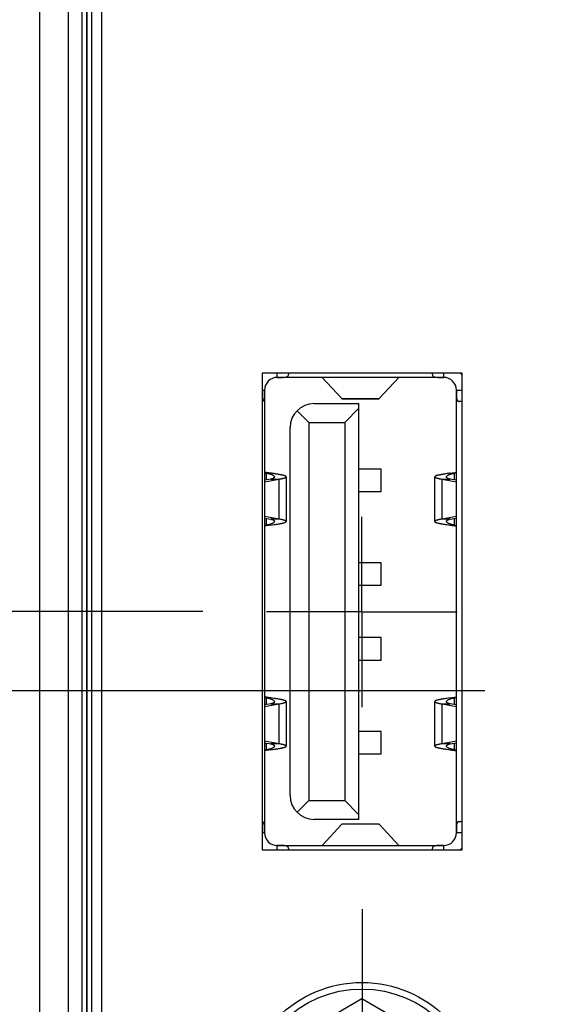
# Model space of a CAD drawing. Header units: inches. Extents: x 0 to 34, y 0 to 22.
# Tile 16 of 78: x 8.144 to 8.695, y 13.577 to 14.612. Entities that reach past the tile are written whole.
import ezdxf

# ---------------------------------------------------------------- set-up
doc = ezdxf.new("R2010")
doc.units = ezdxf.units.IN
doc.header["$LTSCALE"] = 1.87
doc.header["$MEASUREMENT"] = 0
doc.linetypes.add('CENTER', pattern=[0.6, 0.375, -0.075, 0.075, -0.075])
doc.layers.get('0').update_dxf_attribs({"linetype": 'CONTINUOUS'})
doc.layers.add('02___PRT_ALL_AXES', color=7, linetype='CONTINUOUS')
doc.layers.add('DIMENSIONS', color=7, linetype='CONTINUOUS')
doc.styles.get("Standard").update_dxf_attribs({"font": 'txt', "width": 0.8})
doc.dimstyles.new('DIMSTYLE_1', dxfattribs={"dimtxt": 0.15625, "dimasz": 0.1875, "dimexe": 0.125, "dimexo": 0.0625, "dimgap": 0.09, "dimtad": 0, "dimtih": 1, "dimtoh": 1, "dimzin": 4, "dimdsep": 46, "dimtxsty": 'STANDARD', "dimblk": 'CLOSED', "dimblk1": 'CLOSED', "dimblk2": 'CLOSED', "dimcen": 0.09, "dimadec": 0, "dimazin": 0, "dimtfac": 1, "dimtofl": 0, "dimtmove": 0, "dimatfit": 3, "dimldrblk": 'CLOSED', "dimfxl": 1, "dimtolj": 1, "dimtzin": 4, "dimarcsym": 0})

# ---------------------------------------------------------------- blocks, each defined once
blk = doc.blocks.new('*D7')
at = {"layer": 'DIMENSIONS', "color": 2, "linetype": 'CONTINUOUS'}
blk.add_line((8.5039, 13.6767), (8.5039, 12.546), dxfattribs=at)
at = {"layer": 'DIMENSIONS', "color": 2, "linetype": 'CONTINUOUS', "insert": (8.4258, 12.4679), "char_height": 0.15625, "width": 1.40625, "attachment_point": 3, "rotation": 90, "line_spacing_factor": 0.9}
blk.add_mtext('1.48{\\Ftxt.shx;\\W1.000000;\\H0.156250; }[37,5]', dxfattribs=at)
blk = doc.blocks.new('_CLOSED')
at = {"color": 0, "linetype": 'BYBLOCK'}
for p, q in [((0, 0), (-1, 0.1667)), ((-1, 0.1667), (-1, -0.1667)), ((-1, -0.1667), (0, 0)), ((-1, 0), (0, 0))]:
    blk.add_line(p, q, dxfattribs=at)
blk = doc.blocks.new('*D11')
at = {"layer": 'DIMENSIONS', "color": 2, "linetype": 'CONTINUOUS'}
for p, q in [((6.733, 13.9063), (6.6979, 13.7947)), ((8.6329, 13.9063), (6.733, 13.9063)), ((6.6979, 13.7947), (6.355, 13.7947))]:
    blk.add_line(p, q, dxfattribs=at)
at = {"layer": 'DIMENSIONS', "color": 2, "linetype": 'CONTINUOUS', "insert": (6.2769, 13.8728), "char_height": 0.15625, "width": 1.40625, "attachment_point": 3, "rotation": 0, "line_spacing_factor": 0.9}
blk.add_mtext('2.77{\\Ftxt.shx;\\W1.000000;\\H0.156250; }[70,2]', dxfattribs=at)
blk = doc.blocks.new('*D12')
at = {"layer": 'DIMENSIONS', "color": 2, "linetype": 'CONTINUOUS'}
blk.add_line((8.3363, 13.9896), (6.355, 13.9896), dxfattribs=at)
at = {"layer": 'DIMENSIONS', "color": 2, "linetype": 'CONTINUOUS', "insert": (6.2769, 14.0677), "char_height": 0.15625, "width": 1.40625, "attachment_point": 3, "rotation": 0, "line_spacing_factor": 0.9}
blk.add_mtext('2.68{\\Ftxt.shx;\\W1.000000;\\H0.156250; }[68,1]', dxfattribs=at)

msp = doc.modelspace()

# ---------------------------------------------------------------- linework, layer by layer
at = {"color": 7, "linetype": 'CONTINUOUS'}
for p, q in [((8.1648, 16.5742), (8.1648, 13.33)), ((8.1948, 16.5742), (8.1948, 13.33)), ((8.2096, 13.3309), (8.2096, 16.5733)), ((8.2145, 13.3309), (8.2145, 16.5733)), ((8.2149, 13.3309), (8.2149, 16.5733)), ((8.2198, 13.3309), (8.2198, 16.5733)), ((8.2299, 16.5699), (8.2299, 13.3343)), ((8.3988, 14.24), (8.3988, 13.7392)), ((8.6091, 14.24), (8.3988, 14.24)), ((8.5896, 14.2357), (8.4146, 14.2357)), ((8.4147, 14.2357), (8.4147, 14.24)), ((8.4265, 14.24), (8.4265, 14.2387)), ((8.4619, 14.2356), (8.4618, 14.2357)), ((8.4824, 14.2134), (8.4619, 14.2356)), ((8.5423, 14.2356), (8.4619, 14.2356)), ((8.5218, 14.2134), (8.5423, 14.2356)), ((8.5424, 14.2357), (8.5423, 14.2356)), ((8.5777, 14.2387), (8.5777, 14.24)), ((8.5895, 14.24), (8.5895, 14.2357)), ((8.6091, 13.7392), (8.6091, 14.24)), ((8.4013, 14.2224), (8.4013, 13.7569)), ((8.6029, 13.7569), (8.6029, 14.2224)), ((8.3988, 14.2223), (8.4013, 14.2223)), ((8.4824, 14.2134), (8.5218, 14.2134)), ((8.4826, 14.2132), (8.4824, 14.2134)), ((8.4826, 14.2132), (8.5216, 14.2132)), ((8.5216, 14.2132), (8.5218, 14.2134)), ((8.6029, 14.2223), (8.6091, 14.2223)), ((8.4533, 14.2081), (8.5005, 14.2081)), ((8.5005, 14.2034), (8.4856, 14.1884)), ((8.5005, 13.7711), (8.5005, 14.2081)), ((8.6091, 14.2105), (8.6059, 14.2105)), ((8.4355, 14.2007), (8.4478, 14.1884)), ((8.4281, 13.7963), (8.4281, 14.1829)), ((8.4478, 14.1884), (8.4478, 13.7908)), ((8.4478, 14.1884), (8.4856, 14.1884)), ((8.4856, 14.1884), (8.4856, 13.7908)), ((8.4078, 14.135), (8.4013, 14.136)), ((8.4035, 14.128), (8.4035, 14.135)), ((8.4035, 14.135), (8.4078, 14.135)), ((8.4239, 14.1312), (8.4239, 14.0842)), ((8.5238, 14.1392), (8.5005, 14.1392)), ((8.5238, 14.1156), (8.5238, 14.1392)), ((8.5802, 14.0842), (8.5802, 14.1312)), ((8.5964, 14.135), (8.6029, 14.136)), ((8.5964, 14.135), (8.6007, 14.135)), ((8.6007, 14.135), (8.6007, 14.128)), ((8.4013, 14.126), (8.4167, 14.1288)), ((8.4079, 14.1288), (8.4013, 14.1276)), ((8.4079, 14.1288), (8.4167, 14.1288)), ((8.4167, 14.0867), (8.4167, 14.1288)), ((8.5875, 14.1288), (8.5875, 14.0867)), ((8.5875, 14.1288), (8.6029, 14.126)), ((8.5875, 14.1288), (8.5963, 14.1288)), ((8.6029, 14.1276), (8.5963, 14.1288)), ((8.5005, 14.1156), (8.5238, 14.1156)), ((8.4167, 14.0867), (8.4013, 14.0894)), ((8.4013, 14.0878), (8.4079, 14.0867)), ((8.6029, 14.0894), (8.5875, 14.0867)), ((8.5963, 14.0867), (8.6029, 14.0878)), ((8.4078, 14.0805), (8.4013, 14.0794)), ((8.4035, 14.0805), (8.4035, 14.0875)), ((8.4078, 14.0805), (8.4035, 14.0805)), ((8.4167, 14.0867), (8.4079, 14.0867)), ((8.5963, 14.0867), (8.5875, 14.0867)), ((8.6007, 14.0805), (8.5964, 14.0805)), ((8.5964, 14.0805), (8.6029, 14.0794)), ((8.6007, 14.0875), (8.6007, 14.0805)), ((8.5238, 14.0408), (8.5005, 14.0408)), ((8.5238, 14.0172), (8.5238, 14.0408)), ((8.5005, 14.0172), (8.5238, 14.0172)), ((8.5238, 13.9621), (8.5005, 13.9621)), ((8.5238, 13.9384), (8.5238, 13.9621)), ((8.5005, 13.9384), (8.5238, 13.9384)), ((8.4078, 13.8987), (8.4013, 13.8998)), ((8.4013, 13.8898), (8.4167, 13.8925)), ((8.4079, 13.8925), (8.4013, 13.8914)), ((8.4035, 13.8918), (8.4035, 13.8987)), ((8.4035, 13.8987), (8.4078, 13.8987)), ((8.4079, 13.8925), (8.4167, 13.8925)), ((8.4167, 13.8505), (8.4167, 13.8925)), ((8.4239, 13.895), (8.4239, 13.848)), ((8.5802, 13.848), (8.5802, 13.895)), ((8.5875, 13.8925), (8.5875, 13.8505)), ((8.5875, 13.8925), (8.6029, 13.8898)), ((8.5875, 13.8925), (8.5963, 13.8925)), ((8.6029, 13.8914), (8.5963, 13.8925)), ((8.5964, 13.8987), (8.6029, 13.8998)), ((8.5964, 13.8987), (8.6007, 13.8987)), ((8.6007, 13.8987), (8.6007, 13.8918)), ((8.5238, 13.8636), (8.5005, 13.8636)), ((8.5238, 13.84), (8.5238, 13.8636)), ((8.4167, 13.8505), (8.4013, 13.8532)), ((8.4013, 13.8516), (8.4079, 13.8505)), ((8.4035, 13.8443), (8.4035, 13.8512)), ((8.4167, 13.8505), (8.4079, 13.8505)), ((8.6029, 13.8532), (8.5875, 13.8505)), ((8.5963, 13.8505), (8.5875, 13.8505)), ((8.5963, 13.8505), (8.6029, 13.8516)), ((8.6007, 13.8512), (8.6007, 13.8443)), ((8.4078, 13.8443), (8.4013, 13.8432)), ((8.4078, 13.8443), (8.4035, 13.8443)), ((8.5005, 13.84), (8.5238, 13.84)), ((8.6007, 13.8443), (8.5964, 13.8443)), ((8.5964, 13.8443), (8.6029, 13.8432)), ((8.4478, 13.7908), (8.4355, 13.7785)), ((8.4478, 13.7908), (8.4856, 13.7908)), ((8.5005, 13.7758), (8.4856, 13.7908)), ((8.5005, 13.7711), (8.4533, 13.7711)), ((8.6059, 13.7687), (8.6091, 13.7687)), ((8.4013, 13.7569), (8.3988, 13.7569)), ((8.4826, 13.7659), (8.4619, 13.7436)), ((8.4828, 13.766), (8.4826, 13.7659)), ((8.5216, 13.7659), (8.4826, 13.7659)), ((8.5214, 13.766), (8.4828, 13.766)), ((8.5214, 13.766), (8.5216, 13.7659)), ((8.5216, 13.7659), (8.5423, 13.7436)), ((8.6091, 13.7569), (8.6029, 13.7569)), ((8.3988, 13.7392), (8.6091, 13.7392)), ((8.4146, 13.7435), (8.5896, 13.7435)), ((8.4147, 13.7392), (8.4147, 13.7435)), ((8.4265, 13.7405), (8.4265, 13.7392)), ((8.4618, 13.7435), (8.4619, 13.7436)), ((8.4619, 13.7436), (8.5423, 13.7436)), ((8.5423, 13.7436), (8.5424, 13.7435)), ((8.5777, 13.7392), (8.5777, 13.7405)), ((8.5895, 13.7435), (8.5895, 13.7392)), ((8.4101, 13.5286), (8.5036, 13.5826)), ((8.5036, 13.5826), (8.5971, 13.5286))]:
    msp.add_line(p, q, dxfattribs=at)
for radius in [0.125, 0.1181]:
    msp.add_circle((8.5036, 13.4746), radius, dxfattribs=at)
for centre, radius, start, end in [((8.4146, 14.2224), 0.0133, 89.6578, 180.3422), ((8.5896, 14.2224), 0.0133, 359.6578, 90.3422), ((8.5896, 14.2224), 0.0251, 39.0555, 44.7538), ((8.4533, 14.1829), 0.0252, 90, 180), ((8.3918, 14.0471), 0.0886, 82.388, 83.8309), ((8.6127, 14.0449), 0.0908, 96.1867, 97.5944), ((8.3915, 14.1705), 0.0908, 276.1867, 277.5944), ((8.6124, 14.1683), 0.0886, 262.388, 263.8309), ((8.3918, 13.8109), 0.0886, 82.388, 83.8309), ((8.6127, 13.8087), 0.0908, 96.1867, 97.5944), ((8.3915, 13.9343), 0.0908, 276.1867, 277.5944), ((8.6124, 13.9321), 0.0886, 262.388, 263.8309), ((8.4533, 13.7963), 0.0252, 180, 270), ((8.4146, 13.7569), 0.0133, 179.6558, 270.3422), ((8.5896, 13.7569), 0.0133, 269.6578, 0.3422), ((8.5896, 13.7569), 0.0251, 315.2476, 320.9445)]:
    msp.add_arc(centre, radius, start, end, dxfattribs=at)
for points, knots in [([(8.4147, 14.2357), (8.4151, 14.2357), (8.4159, 14.2357), (8.417, 14.2357), (8.4182, 14.2357), (8.4193, 14.2357), (8.4204, 14.2357), (8.4214, 14.2358), (8.4223, 14.2358), (8.4231, 14.2359), (8.4236, 14.236), (8.424, 14.2361), (8.4243, 14.2362), (8.4247, 14.2363), (8.425, 14.2364), (8.4253, 14.2366), (8.4256, 14.2368), (8.4259, 14.237), (8.4261, 14.2372), (8.4262, 14.2374), (8.4263, 14.2377), (8.4264, 14.2379), (8.4265, 14.2383), (8.4265, 14.2385), (8.4265, 14.2387)], [0, 0, 0, 0, 0.089299, 0.177689, 0.264277, 0.348183, 0.42856, 0.504608, 0.575599, 0.64093, 0.671338, 0.7002, 0.727511, 0.753295, 0.777611, 0.800552, 0.842848, 0.862656, 0.881885, 0.900814, 0.919724, 0.938885, 0.958533, 1, 1, 1, 1]), ([(8.5777, 14.2387), (8.5777, 14.2385), (8.5777, 14.2383), (8.5778, 14.2379), (8.5779, 14.2377), (8.578, 14.2374), (8.5781, 14.2372), (8.5783, 14.237), (8.5786, 14.2368), (8.5789, 14.2366), (8.5792, 14.2364), (8.5795, 14.2363), (8.5799, 14.2362), (8.5802, 14.2361), (8.5806, 14.236), (8.5811, 14.2359), (8.5819, 14.2358), (8.5828, 14.2358), (8.5838, 14.2357), (8.5849, 14.2357), (8.586, 14.2357), (8.5871, 14.2357), (8.5883, 14.2357), (8.5891, 14.2357), (8.5895, 14.2357)], [0, 0, 0, 0, 0.041467, 0.061115, 0.080276, 0.099186, 0.118115, 0.137344, 0.157152, 0.199448, 0.222389, 0.246705, 0.272489, 0.2998, 0.328662, 0.35907, 0.424401, 0.495392, 0.57144, 0.651817, 0.735723, 0.822311, 0.910701, 1, 1, 1, 1]), ([(8.3988, 14.2105), (8.3988, 14.2105), (8.399, 14.2106), (8.3992, 14.2106), (8.3995, 14.2107), (8.3997, 14.2109), (8.3998, 14.211), (8.4, 14.2112), (8.4002, 14.2114), (8.4003, 14.2116), (8.4005, 14.2118), (8.4006, 14.2122), (8.4008, 14.2127), (8.401, 14.2134), (8.4011, 14.2142), (8.4012, 14.215), (8.4012, 14.2159), (8.4013, 14.2169), (8.4013, 14.2179), (8.4013, 14.219), (8.4013, 14.2201), (8.4013, 14.2212), (8.4013, 14.2219), (8.4013, 14.2223)], [0, 0, 0, 0, 0.019389, 0.038278, 0.056868, 0.075383, 0.094069, 0.113172, 0.132926, 0.153544, 0.175206, 0.198056, 0.247697, 0.302985, 0.363982, 0.430451, 0.501949, 0.577904, 0.657658, 0.740501, 0.825688, 0.912448, 1, 1, 1, 1]), ([(8.6029, 14.2223), (8.6029, 14.2219), (8.6029, 14.2211), (8.6029, 14.2199), (8.6029, 14.2188), (8.6029, 14.2177), (8.6029, 14.2166), (8.603, 14.2156), (8.603, 14.2147), (8.6031, 14.2139), (8.6032, 14.2134), (8.6033, 14.213), (8.6034, 14.2126), (8.6035, 14.2123), (8.6036, 14.212), (8.6038, 14.2117), (8.604, 14.2113), (8.6042, 14.2111), (8.6044, 14.2109), (8.6047, 14.2108), (8.6049, 14.2107), (8.6051, 14.2106), (8.6055, 14.2105), (8.6057, 14.2105), (8.6059, 14.2105)], [0, 0, 0, 0, 0.089299, 0.177689, 0.264277, 0.348183, 0.42856, 0.504608, 0.575599, 0.64093, 0.671338, 0.7002, 0.727511, 0.753295, 0.777611, 0.800552, 0.842848, 0.862656, 0.881885, 0.900814, 0.919724, 0.938885, 0.958533, 1, 1, 1, 1]), ([(8.4035, 14.135), (8.4041, 14.1349), (8.405, 14.1347), (8.4061, 14.1345), (8.4068, 14.1343), (8.4076, 14.1341), (8.4082, 14.1338), (8.4088, 14.1336), (8.4094, 14.1333), (8.4099, 14.1331), (8.4103, 14.1328), (8.4107, 14.1325), (8.411, 14.1322), (8.4113, 14.1319), (8.4114, 14.1316), (8.4115, 14.1314), (8.4116, 14.1312), (8.4116, 14.1311), (8.4116, 14.1311)], [0, 0, 0, 0, 0.187587, 0.276112, 0.360575, 0.440635, 0.516005, 0.58645, 0.651794, 0.711918, 0.766784, 0.816446, 0.861082, 0.901033, 0.936864, 0.96943, 0.984881, 1, 1, 1, 1]), ([(8.4239, 14.1312), (8.4239, 14.1312), (8.4239, 14.1313), (8.4239, 14.1313), (8.4239, 14.1314), (8.4238, 14.1316), (8.4237, 14.1317), (8.4235, 14.1318), (8.4233, 14.1319), (8.4231, 14.132), (8.4228, 14.1321), (8.4225, 14.1323), (8.4222, 14.1324), (8.4218, 14.1325), (8.4213, 14.1327), (8.4205, 14.1329), (8.4195, 14.1331), (8.4184, 14.1333), (8.4171, 14.1336), (8.4158, 14.1338), (8.4143, 14.134), (8.4128, 14.1343), (8.4106, 14.1346), (8.409, 14.1348), (8.4078, 14.135)], [0, 0, 0, 0, 0.003506, 0.007092, 0.014774, 0.023545, 0.033727, 0.04552, 0.059046, 0.074376, 0.091551, 0.11059, 0.1315, 0.154274, 0.1789, 0.233618, 0.295431, 0.364044, 0.439108, 0.520225, 0.606954, 0.69882, 0.795313, 1, 1, 1, 1]), ([(8.4116, 14.1311), (8.4116, 14.131), (8.4116, 14.1309), (8.4115, 14.1307), (8.4114, 14.1305), (8.4113, 14.1303), (8.4112, 14.1302), (8.411, 14.13), (8.4109, 14.1298), (8.4106, 14.1297), (8.4104, 14.1295), (8.4101, 14.1294), (8.4098, 14.1293), (8.4095, 14.1291), (8.4091, 14.129), (8.4086, 14.1289), (8.4082, 14.1288), (8.4079, 14.1288)], [0, 0, 0, 0, 0.039477, 0.079414, 0.120699, 0.164136, 0.210412, 0.260087, 0.313597, 0.37128, 0.433384, 0.500086, 0.571503, 0.647697, 0.728688, 0.814449, 1, 1, 1, 1]), ([(8.4167, 14.1288), (8.4172, 14.1289), (8.418, 14.129), (8.419, 14.1292), (8.4197, 14.1294), (8.4204, 14.1295), (8.421, 14.1297), (8.4215, 14.1298), (8.422, 14.13), (8.4225, 14.1301), (8.4229, 14.1303), (8.4232, 14.1304), (8.4234, 14.1305), (8.4236, 14.1307), (8.4237, 14.1307), (8.4238, 14.1308), (8.4238, 14.1309), (8.4239, 14.131), (8.4239, 14.131), (8.4239, 14.1311), (8.4239, 14.1312), (8.4239, 14.1312)], [0, 0, 0, 0, 0.211485, 0.308696, 0.399935, 0.485008, 0.563749, 0.636011, 0.701682, 0.760682, 0.812978, 0.8586, 0.897674, 0.914843, 0.930501, 0.94473, 0.95764, 0.969386, 0.980173, 0.990268, 1, 1, 1, 1]), ([(8.5964, 14.135), (8.5952, 14.1348), (8.5936, 14.1346), (8.5914, 14.1343), (8.5899, 14.134), (8.5884, 14.1338), (8.5871, 14.1336), (8.5858, 14.1333), (8.5847, 14.1331), (8.5837, 14.1329), (8.5829, 14.1327), (8.5824, 14.1325), (8.582, 14.1324), (8.5817, 14.1323), (8.5814, 14.1321), (8.5811, 14.132), (8.5809, 14.1319), (8.5807, 14.1318), (8.5805, 14.1317), (8.5804, 14.1316), (8.5803, 14.1314), (8.5803, 14.1313), (8.5802, 14.1313), (8.5802, 14.1312), (8.5802, 14.1312)], [0, 0, 0, 0, 0.204687, 0.30118, 0.393046, 0.479775, 0.560892, 0.635956, 0.704569, 0.766382, 0.8211, 0.845726, 0.8685, 0.88941, 0.908449, 0.925624, 0.940954, 0.95448, 0.966273, 0.976455, 0.985226, 0.992908, 0.996494, 1, 1, 1, 1]), ([(8.5802, 14.1312), (8.5802, 14.1312), (8.5802, 14.1311), (8.5803, 14.131), (8.5803, 14.131), (8.5804, 14.1309), (8.5804, 14.1308), (8.5805, 14.1307), (8.5806, 14.1307), (8.5808, 14.1305), (8.581, 14.1304), (8.5813, 14.1303), (8.5817, 14.1301), (8.5821, 14.13), (8.5826, 14.1298), (8.5832, 14.1297), (8.5838, 14.1295), (8.5844, 14.1294), (8.5851, 14.1292), (8.5862, 14.129), (8.587, 14.1289), (8.5875, 14.1288)], [0, 0, 0, 0, 0.009732, 0.019827, 0.030614, 0.04236, 0.05527, 0.069499, 0.085157, 0.102326, 0.1414, 0.187022, 0.239318, 0.298318, 0.363989, 0.436251, 0.514992, 0.600065, 0.691304, 0.788515, 1, 1, 1, 1]), ([(8.5926, 14.1311), (8.5926, 14.1311), (8.5926, 14.1312), (8.5926, 14.1314), (8.5927, 14.1316), (8.5929, 14.1319), (8.5932, 14.1322), (8.5935, 14.1325), (8.5938, 14.1328), (8.5943, 14.1331), (8.5948, 14.1333), (8.5953, 14.1336), (8.596, 14.1338), (8.5966, 14.1341), (8.5974, 14.1343), (8.5981, 14.1345), (8.5992, 14.1347), (8.6001, 14.1349), (8.6007, 14.135)], [0, 0, 0, 0, 0.015119, 0.03057, 0.063136, 0.098967, 0.138918, 0.183554, 0.233216, 0.288082, 0.348206, 0.41355, 0.483995, 0.559365, 0.639425, 0.723888, 0.812413, 1, 1, 1, 1]), ([(8.5963, 14.1288), (8.596, 14.1288), (8.5956, 14.1289), (8.5951, 14.129), (8.5947, 14.1291), (8.5944, 14.1293), (8.5941, 14.1294), (8.5938, 14.1295), (8.5935, 14.1297), (8.5933, 14.1298), (8.5931, 14.13), (8.593, 14.1302), (8.5928, 14.1303), (8.5927, 14.1305), (8.5927, 14.1307), (8.5926, 14.1309), (8.5926, 14.131), (8.5926, 14.1311)], [0, 0, 0, 0, 0.185551, 0.271312, 0.352303, 0.428497, 0.499914, 0.566616, 0.62872, 0.686403, 0.739913, 0.789588, 0.835864, 0.879301, 0.920586, 0.960523, 1, 1, 1, 1]), ([(8.4116, 14.0844), (8.4116, 14.0843), (8.4116, 14.0842), (8.4115, 14.084), (8.4114, 14.0838), (8.4113, 14.0835), (8.411, 14.0832), (8.4107, 14.0829), (8.4103, 14.0826), (8.4099, 14.0824), (8.4094, 14.0821), (8.4088, 14.0818), (8.4082, 14.0816), (8.4076, 14.0814), (8.4068, 14.0811), (8.4061, 14.0809), (8.405, 14.0807), (8.4041, 14.0806), (8.4035, 14.0805)], [0, 0, 0, 0, 0.015119, 0.03057, 0.063136, 0.098967, 0.138918, 0.183554, 0.233216, 0.288082, 0.348206, 0.41355, 0.483995, 0.559365, 0.639425, 0.723888, 0.812413, 1, 1, 1, 1]), ([(8.4078, 14.0805), (8.409, 14.0806), (8.4106, 14.0809), (8.4128, 14.0812), (8.4143, 14.0814), (8.4158, 14.0816), (8.4171, 14.0819), (8.4184, 14.0821), (8.4195, 14.0824), (8.4205, 14.0826), (8.4213, 14.0828), (8.4218, 14.0829), (8.4222, 14.0831), (8.4225, 14.0832), (8.4228, 14.0833), (8.4231, 14.0834), (8.4233, 14.0835), (8.4235, 14.0837), (8.4237, 14.0838), (8.4238, 14.0839), (8.4239, 14.084), (8.4239, 14.0841), (8.4239, 14.0842), (8.4239, 14.0842), (8.4239, 14.0842)], [0, 0, 0, 0, 0.204687, 0.30118, 0.393046, 0.479775, 0.560892, 0.635956, 0.704569, 0.766382, 0.8211, 0.845726, 0.8685, 0.88941, 0.908449, 0.925624, 0.940954, 0.95448, 0.966273, 0.976455, 0.985226, 0.992908, 0.996494, 1, 1, 1, 1]), ([(8.4079, 14.0867), (8.4082, 14.0866), (8.4086, 14.0865), (8.4091, 14.0864), (8.4095, 14.0863), (8.4098, 14.0862), (8.4101, 14.086), (8.4104, 14.0859), (8.4106, 14.0858), (8.4109, 14.0856), (8.411, 14.0854), (8.4112, 14.0853), (8.4113, 14.0851), (8.4114, 14.0849), (8.4115, 14.0848), (8.4116, 14.0846), (8.4116, 14.0844), (8.4116, 14.0844)], [0, 0, 0, 0, 0.185551, 0.271312, 0.352303, 0.428497, 0.499914, 0.566616, 0.62872, 0.686403, 0.739913, 0.789588, 0.835864, 0.879301, 0.920586, 0.960523, 1, 1, 1, 1]), ([(8.4239, 14.0842), (8.4239, 14.0843), (8.4239, 14.0843), (8.4239, 14.0844), (8.4239, 14.0845), (8.4238, 14.0846), (8.4238, 14.0846), (8.4237, 14.0847), (8.4236, 14.0848), (8.4234, 14.0849), (8.4232, 14.085), (8.4229, 14.0852), (8.4225, 14.0853), (8.422, 14.0855), (8.4215, 14.0856), (8.421, 14.0858), (8.4204, 14.0859), (8.4197, 14.0861), (8.419, 14.0862), (8.418, 14.0864), (8.4172, 14.0866), (8.4167, 14.0867)], [0, 0, 0, 0, 0.009732, 0.019827, 0.030614, 0.04236, 0.05527, 0.069499, 0.085157, 0.102326, 0.1414, 0.187022, 0.239318, 0.298318, 0.363989, 0.436251, 0.514992, 0.600065, 0.691304, 0.788515, 1, 1, 1, 1]), ([(8.5875, 14.0867), (8.587, 14.0866), (8.5862, 14.0864), (8.5851, 14.0862), (8.5844, 14.0861), (8.5838, 14.0859), (8.5832, 14.0858), (8.5826, 14.0856), (8.5821, 14.0855), (8.5817, 14.0853), (8.5813, 14.0852), (8.581, 14.085), (8.5808, 14.0849), (8.5806, 14.0848), (8.5805, 14.0847), (8.5804, 14.0846), (8.5804, 14.0846), (8.5803, 14.0845), (8.5803, 14.0844), (8.5802, 14.0843), (8.5802, 14.0843), (8.5802, 14.0842)], [0, 0, 0, 0, 0.211485, 0.308696, 0.399935, 0.485008, 0.563749, 0.636011, 0.701682, 0.760682, 0.812978, 0.8586, 0.897674, 0.914843, 0.930501, 0.94473, 0.95764, 0.969386, 0.980173, 0.990268, 1, 1, 1, 1]), ([(8.5802, 14.0842), (8.5802, 14.0842), (8.5802, 14.0842), (8.5803, 14.0841), (8.5803, 14.084), (8.5804, 14.0839), (8.5805, 14.0838), (8.5807, 14.0837), (8.5809, 14.0835), (8.5811, 14.0834), (8.5814, 14.0833), (8.5817, 14.0832), (8.582, 14.0831), (8.5824, 14.0829), (8.5829, 14.0828), (8.5837, 14.0826), (8.5847, 14.0824), (8.5858, 14.0821), (8.5871, 14.0819), (8.5884, 14.0816), (8.5899, 14.0814), (8.5914, 14.0812), (8.5936, 14.0809), (8.5952, 14.0806), (8.5964, 14.0805)], [0, 0, 0, 0, 0.003506, 0.007092, 0.014774, 0.023545, 0.033727, 0.04552, 0.059046, 0.074376, 0.091551, 0.11059, 0.1315, 0.154274, 0.1789, 0.233618, 0.295431, 0.364044, 0.439108, 0.520225, 0.606954, 0.69882, 0.795313, 1, 1, 1, 1]), ([(8.5926, 14.0844), (8.5926, 14.0844), (8.5926, 14.0846), (8.5927, 14.0848), (8.5927, 14.0849), (8.5928, 14.0851), (8.593, 14.0853), (8.5931, 14.0854), (8.5933, 14.0856), (8.5935, 14.0858), (8.5938, 14.0859), (8.5941, 14.086), (8.5944, 14.0862), (8.5947, 14.0863), (8.5951, 14.0864), (8.5956, 14.0865), (8.596, 14.0866), (8.5963, 14.0867)], [0, 0, 0, 0, 0.039477, 0.079414, 0.120699, 0.164136, 0.210412, 0.260087, 0.313597, 0.37128, 0.433384, 0.500086, 0.571503, 0.647697, 0.728688, 0.814449, 1, 1, 1, 1]), ([(8.6007, 14.0805), (8.6001, 14.0806), (8.5992, 14.0807), (8.5981, 14.0809), (8.5974, 14.0811), (8.5966, 14.0814), (8.596, 14.0816), (8.5953, 14.0818), (8.5948, 14.0821), (8.5943, 14.0824), (8.5938, 14.0826), (8.5935, 14.0829), (8.5932, 14.0832), (8.5929, 14.0835), (8.5927, 14.0838), (8.5926, 14.084), (8.5926, 14.0842), (8.5926, 14.0843), (8.5926, 14.0844)], [0, 0, 0, 0, 0.187587, 0.276112, 0.360575, 0.440635, 0.516005, 0.58645, 0.651794, 0.711918, 0.766784, 0.816446, 0.861082, 0.901033, 0.936864, 0.96943, 0.984881, 1, 1, 1, 1]), ([(8.4035, 13.8987), (8.4041, 13.8987), (8.405, 13.8985), (8.4061, 13.8983), (8.4068, 13.8981), (8.4076, 13.8979), (8.4082, 13.8976), (8.4088, 13.8974), (8.4094, 13.8971), (8.4099, 13.8968), (8.4103, 13.8966), (8.4107, 13.8963), (8.411, 13.896), (8.4113, 13.8957), (8.4114, 13.8954), (8.4115, 13.8952), (8.4116, 13.895), (8.4116, 13.8949), (8.4116, 13.8948)], [0, 0, 0, 0, 0.187587, 0.276112, 0.360575, 0.440635, 0.516005, 0.58645, 0.651794, 0.711918, 0.766784, 0.816446, 0.861082, 0.901033, 0.936864, 0.96943, 0.984881, 1, 1, 1, 1]), ([(8.4239, 13.895), (8.4239, 13.895), (8.4239, 13.895), (8.4239, 13.8951), (8.4239, 13.8952), (8.4238, 13.8953), (8.4237, 13.8955), (8.4235, 13.8956), (8.4233, 13.8957), (8.4231, 13.8958), (8.4228, 13.8959), (8.4225, 13.896), (8.4222, 13.8962), (8.4218, 13.8963), (8.4213, 13.8964), (8.4205, 13.8966), (8.4195, 13.8969), (8.4184, 13.8971), (8.4171, 13.8973), (8.4158, 13.8976), (8.4143, 13.8978), (8.4128, 13.898), (8.4106, 13.8984), (8.409, 13.8986), (8.4078, 13.8987)], [0, 0, 0, 0, 0.003506, 0.007092, 0.014774, 0.023545, 0.033727, 0.04552, 0.059046, 0.074376, 0.091551, 0.11059, 0.1315, 0.154274, 0.1789, 0.233618, 0.295431, 0.364044, 0.439108, 0.520225, 0.606954, 0.69882, 0.795313, 1, 1, 1, 1]), ([(8.4116, 13.8948), (8.4116, 13.8948), (8.4116, 13.8946), (8.4115, 13.8945), (8.4114, 13.8943), (8.4113, 13.8941), (8.4112, 13.8939), (8.411, 13.8938), (8.4109, 13.8936), (8.4106, 13.8935), (8.4104, 13.8933), (8.4101, 13.8932), (8.4098, 13.8931), (8.4095, 13.8929), (8.4091, 13.8928), (8.4086, 13.8927), (8.4082, 13.8926), (8.4079, 13.8925)], [0, 0, 0, 0, 0.039477, 0.079414, 0.120699, 0.164136, 0.210412, 0.260087, 0.313597, 0.37128, 0.433384, 0.500086, 0.571503, 0.647697, 0.728688, 0.814449, 1, 1, 1, 1]), ([(8.4167, 13.8925), (8.4172, 13.8926), (8.418, 13.8928), (8.419, 13.893), (8.4197, 13.8931), (8.4204, 13.8933), (8.421, 13.8934), (8.4215, 13.8936), (8.422, 13.8937), (8.4225, 13.8939), (8.4229, 13.894), (8.4232, 13.8942), (8.4234, 13.8943), (8.4236, 13.8944), (8.4237, 13.8945), (8.4238, 13.8946), (8.4238, 13.8947), (8.4239, 13.8947), (8.4239, 13.8948), (8.4239, 13.8949), (8.4239, 13.8949), (8.4239, 13.895)], [0, 0, 0, 0, 0.211485, 0.308696, 0.399935, 0.485008, 0.563749, 0.636011, 0.701682, 0.760682, 0.812978, 0.8586, 0.897674, 0.914843, 0.930501, 0.94473, 0.95764, 0.969386, 0.980173, 0.990268, 1, 1, 1, 1]), ([(8.5964, 13.8987), (8.5952, 13.8986), (8.5936, 13.8984), (8.5914, 13.898), (8.5899, 13.8978), (8.5884, 13.8976), (8.5871, 13.8973), (8.5858, 13.8971), (8.5847, 13.8969), (8.5837, 13.8966), (8.5829, 13.8964), (8.5824, 13.8963), (8.582, 13.8962), (8.5817, 13.896), (8.5814, 13.8959), (8.5811, 13.8958), (8.5809, 13.8957), (8.5807, 13.8956), (8.5805, 13.8955), (8.5804, 13.8953), (8.5803, 13.8952), (8.5803, 13.8951), (8.5802, 13.895), (8.5802, 13.895), (8.5802, 13.895)], [0, 0, 0, 0, 0.204687, 0.30118, 0.393046, 0.479775, 0.560892, 0.635956, 0.704569, 0.766382, 0.8211, 0.845726, 0.8685, 0.88941, 0.908449, 0.925624, 0.940954, 0.95448, 0.966273, 0.976455, 0.985226, 0.992908, 0.996494, 1, 1, 1, 1]), ([(8.5802, 13.895), (8.5802, 13.8949), (8.5802, 13.8949), (8.5803, 13.8948), (8.5803, 13.8947), (8.5804, 13.8947), (8.5804, 13.8946), (8.5805, 13.8945), (8.5806, 13.8944), (8.5808, 13.8943), (8.581, 13.8942), (8.5813, 13.894), (8.5817, 13.8939), (8.5821, 13.8937), (8.5826, 13.8936), (8.5832, 13.8934), (8.5838, 13.8933), (8.5844, 13.8931), (8.5851, 13.893), (8.5862, 13.8928), (8.587, 13.8926), (8.5875, 13.8925)], [0, 0, 0, 0, 0.009732, 0.019827, 0.030614, 0.04236, 0.05527, 0.069499, 0.085157, 0.102326, 0.1414, 0.187022, 0.239318, 0.298318, 0.363989, 0.436251, 0.514992, 0.600065, 0.691304, 0.788515, 1, 1, 1, 1]), ([(8.5926, 13.8948), (8.5926, 13.8949), (8.5926, 13.895), (8.5926, 13.8952), (8.5927, 13.8954), (8.5929, 13.8957), (8.5932, 13.896), (8.5935, 13.8963), (8.5938, 13.8966), (8.5943, 13.8968), (8.5948, 13.8971), (8.5953, 13.8974), (8.596, 13.8976), (8.5966, 13.8979), (8.5974, 13.8981), (8.5981, 13.8983), (8.5992, 13.8985), (8.6001, 13.8987), (8.6007, 13.8987)], [0, 0, 0, 0, 0.015119, 0.03057, 0.063136, 0.098967, 0.138918, 0.183554, 0.233216, 0.288082, 0.348206, 0.41355, 0.483995, 0.559365, 0.639425, 0.723888, 0.812413, 1, 1, 1, 1]), ([(8.5963, 13.8925), (8.596, 13.8926), (8.5956, 13.8927), (8.5951, 13.8928), (8.5947, 13.8929), (8.5944, 13.8931), (8.5941, 13.8932), (8.5938, 13.8933), (8.5935, 13.8935), (8.5933, 13.8936), (8.5931, 13.8938), (8.593, 13.8939), (8.5928, 13.8941), (8.5927, 13.8943), (8.5927, 13.8945), (8.5926, 13.8946), (8.5926, 13.8948), (8.5926, 13.8948)], [0, 0, 0, 0, 0.185551, 0.271312, 0.352303, 0.428497, 0.499914, 0.566616, 0.62872, 0.686403, 0.739913, 0.789588, 0.835864, 0.879301, 0.920586, 0.960523, 1, 1, 1, 1]), ([(8.4079, 13.8505), (8.4082, 13.8504), (8.4086, 13.8503), (8.4091, 13.8502), (8.4095, 13.8501), (8.4098, 13.8499), (8.4101, 13.8498), (8.4104, 13.8497), (8.4106, 13.8495), (8.4109, 13.8494), (8.411, 13.8492), (8.4112, 13.8491), (8.4113, 13.8489), (8.4114, 13.8487), (8.4115, 13.8485), (8.4116, 13.8484), (8.4116, 13.8482), (8.4116, 13.8482)], [0, 0, 0, 0, 0.185551, 0.271312, 0.352303, 0.428497, 0.499914, 0.566616, 0.62872, 0.686403, 0.739913, 0.789588, 0.835864, 0.879301, 0.920586, 0.960523, 1, 1, 1, 1]), ([(8.4239, 13.848), (8.4239, 13.8481), (8.4239, 13.8481), (8.4239, 13.8482), (8.4239, 13.8483), (8.4238, 13.8483), (8.4238, 13.8484), (8.4237, 13.8485), (8.4236, 13.8486), (8.4234, 13.8487), (8.4232, 13.8488), (8.4229, 13.849), (8.4225, 13.8491), (8.422, 13.8493), (8.4215, 13.8494), (8.421, 13.8496), (8.4204, 13.8497), (8.4197, 13.8499), (8.419, 13.85), (8.418, 13.8502), (8.4172, 13.8504), (8.4167, 13.8505)], [0, 0, 0, 0, 0.009732, 0.019827, 0.030614, 0.04236, 0.05527, 0.069499, 0.085157, 0.102326, 0.1414, 0.187022, 0.239318, 0.298318, 0.363989, 0.436251, 0.514992, 0.600065, 0.691304, 0.788515, 1, 1, 1, 1]), ([(8.5875, 13.8505), (8.587, 13.8504), (8.5862, 13.8502), (8.5851, 13.85), (8.5844, 13.8499), (8.5838, 13.8497), (8.5832, 13.8496), (8.5826, 13.8494), (8.5821, 13.8493), (8.5817, 13.8491), (8.5813, 13.849), (8.581, 13.8488), (8.5808, 13.8487), (8.5806, 13.8486), (8.5805, 13.8485), (8.5804, 13.8484), (8.5804, 13.8483), (8.5803, 13.8483), (8.5803, 13.8482), (8.5802, 13.8481), (8.5802, 13.8481), (8.5802, 13.848)], [0, 0, 0, 0, 0.211485, 0.308696, 0.399935, 0.485008, 0.563749, 0.636011, 0.701682, 0.760682, 0.812978, 0.8586, 0.897674, 0.914843, 0.930501, 0.94473, 0.95764, 0.969386, 0.980173, 0.990268, 1, 1, 1, 1]), ([(8.5926, 13.8482), (8.5926, 13.8482), (8.5926, 13.8484), (8.5927, 13.8485), (8.5927, 13.8487), (8.5928, 13.8489), (8.593, 13.8491), (8.5931, 13.8492), (8.5933, 13.8494), (8.5935, 13.8495), (8.5938, 13.8497), (8.5941, 13.8498), (8.5944, 13.8499), (8.5947, 13.8501), (8.5951, 13.8502), (8.5956, 13.8503), (8.596, 13.8504), (8.5963, 13.8505)], [0, 0, 0, 0, 0.039477, 0.079414, 0.120699, 0.164136, 0.210412, 0.260087, 0.313597, 0.37128, 0.433384, 0.500086, 0.571503, 0.647697, 0.728688, 0.814449, 1, 1, 1, 1]), ([(8.4116, 13.8482), (8.4116, 13.8481), (8.4116, 13.848), (8.4115, 13.8478), (8.4114, 13.8476), (8.4113, 13.8473), (8.411, 13.847), (8.4107, 13.8467), (8.4103, 13.8464), (8.4099, 13.8462), (8.4094, 13.8459), (8.4088, 13.8456), (8.4082, 13.8454), (8.4076, 13.8451), (8.4068, 13.8449), (8.4061, 13.8447), (8.405, 13.8445), (8.4041, 13.8443), (8.4035, 13.8443)], [0, 0, 0, 0, 0.015119, 0.03057, 0.063136, 0.098967, 0.138918, 0.183554, 0.233216, 0.288082, 0.348206, 0.41355, 0.483995, 0.559365, 0.639425, 0.723888, 0.812413, 1, 1, 1, 1]), ([(8.4078, 13.8443), (8.409, 13.8444), (8.4106, 13.8446), (8.4128, 13.845), (8.4143, 13.8452), (8.4158, 13.8454), (8.4171, 13.8457), (8.4184, 13.8459), (8.4195, 13.8461), (8.4205, 13.8464), (8.4213, 13.8466), (8.4218, 13.8467), (8.4222, 13.8468), (8.4225, 13.847), (8.4228, 13.8471), (8.4231, 13.8472), (8.4233, 13.8473), (8.4235, 13.8474), (8.4237, 13.8475), (8.4238, 13.8477), (8.4239, 13.8478), (8.4239, 13.8479), (8.4239, 13.848), (8.4239, 13.848), (8.4239, 13.848)], [0, 0, 0, 0, 0.204687, 0.30118, 0.393046, 0.479775, 0.560892, 0.635956, 0.704569, 0.766382, 0.8211, 0.845726, 0.8685, 0.88941, 0.908449, 0.925624, 0.940954, 0.95448, 0.966273, 0.976455, 0.985226, 0.992908, 0.996494, 1, 1, 1, 1]), ([(8.5802, 13.848), (8.5802, 13.848), (8.5802, 13.848), (8.5803, 13.8479), (8.5803, 13.8478), (8.5804, 13.8477), (8.5805, 13.8475), (8.5807, 13.8474), (8.5809, 13.8473), (8.5811, 13.8472), (8.5814, 13.8471), (8.5817, 13.847), (8.582, 13.8468), (8.5824, 13.8467), (8.5829, 13.8466), (8.5837, 13.8464), (8.5847, 13.8461), (8.5858, 13.8459), (8.5871, 13.8457), (8.5884, 13.8454), (8.5899, 13.8452), (8.5914, 13.845), (8.5936, 13.8446), (8.5952, 13.8444), (8.5964, 13.8443)], [0, 0, 0, 0, 0.003506, 0.007092, 0.014774, 0.023545, 0.033727, 0.04552, 0.059046, 0.074376, 0.091551, 0.11059, 0.1315, 0.154274, 0.1789, 0.233618, 0.295431, 0.364044, 0.439108, 0.520225, 0.606954, 0.69882, 0.795313, 1, 1, 1, 1]), ([(8.6007, 13.8443), (8.6001, 13.8443), (8.5992, 13.8445), (8.5981, 13.8447), (8.5974, 13.8449), (8.5966, 13.8451), (8.596, 13.8454), (8.5953, 13.8456), (8.5948, 13.8459), (8.5943, 13.8462), (8.5938, 13.8464), (8.5935, 13.8467), (8.5932, 13.847), (8.5929, 13.8473), (8.5927, 13.8476), (8.5926, 13.8478), (8.5926, 13.848), (8.5926, 13.8481), (8.5926, 13.8482)], [0, 0, 0, 0, 0.187587, 0.276112, 0.360575, 0.440635, 0.516005, 0.58645, 0.651794, 0.711918, 0.766784, 0.816446, 0.861082, 0.901033, 0.936864, 0.96943, 0.984881, 1, 1, 1, 1]), ([(8.4013, 13.7569), (8.4013, 13.7573), (8.4013, 13.7581), (8.4013, 13.7592), (8.4013, 13.7602), (8.4013, 13.7613), (8.4013, 13.7623), (8.4012, 13.7633), (8.4012, 13.7642), (8.4011, 13.765), (8.401, 13.7658), (8.4008, 13.7665), (8.4006, 13.767), (8.4005, 13.7674), (8.4003, 13.7676), (8.4002, 13.7679), (8.4, 13.768), (8.3998, 13.7682), (8.3997, 13.7684), (8.3995, 13.7685), (8.3992, 13.7686), (8.399, 13.7687), (8.3988, 13.7687), (8.3988, 13.7687)], [0, 0, 0, 0, 0.087554, 0.174315, 0.259501, 0.342345, 0.422099, 0.498053, 0.56955, 0.636018, 0.697014, 0.752301, 0.801942, 0.824791, 0.846453, 0.867071, 0.886826, 0.905929, 0.924615, 0.943131, 0.961721, 0.980611, 1, 1, 1, 1]), ([(8.6059, 13.7687), (8.6057, 13.7687), (8.6055, 13.7687), (8.6051, 13.7686), (8.6049, 13.7686), (8.6047, 13.7684), (8.6044, 13.7683), (8.6042, 13.7681), (8.604, 13.7679), (8.6038, 13.7676), (8.6036, 13.7672), (8.6035, 13.7669), (8.6034, 13.7666), (8.6033, 13.7662), (8.6032, 13.7658), (8.6031, 13.7653), (8.603, 13.7646), (8.603, 13.7636), (8.6029, 13.7626), (8.6029, 13.7616), (8.6029, 13.7604), (8.6029, 13.7593), (8.6029, 13.7581), (8.6029, 13.7573), (8.6029, 13.7569)], [0, 0, 0, 0, 0.041467, 0.061115, 0.080276, 0.099186, 0.118115, 0.137344, 0.157152, 0.199448, 0.222389, 0.246705, 0.272489, 0.2998, 0.328662, 0.35907, 0.424401, 0.495392, 0.57144, 0.651817, 0.735723, 0.822311, 0.910701, 1, 1, 1, 1]), ([(8.4265, 13.7405), (8.4265, 13.7407), (8.4265, 13.741), (8.4264, 13.7413), (8.4263, 13.7415), (8.4262, 13.7418), (8.4261, 13.742), (8.4259, 13.7422), (8.4256, 13.7424), (8.4253, 13.7426), (8.425, 13.7428), (8.4247, 13.7429), (8.4243, 13.743), (8.424, 13.7431), (8.4236, 13.7432), (8.4231, 13.7433), (8.4223, 13.7434), (8.4214, 13.7435), (8.4204, 13.7435), (8.4193, 13.7435), (8.4182, 13.7435), (8.417, 13.7435), (8.4159, 13.7435), (8.4151, 13.7435), (8.4147, 13.7435)], [0, 0, 0, 0, 0.041467, 0.061115, 0.080276, 0.099186, 0.118115, 0.137344, 0.157152, 0.199448, 0.222389, 0.246705, 0.272489, 0.2998, 0.328662, 0.35907, 0.424401, 0.495392, 0.57144, 0.651817, 0.735723, 0.822311, 0.910701, 1, 1, 1, 1]), ([(8.5895, 13.7435), (8.5891, 13.7435), (8.5883, 13.7435), (8.5871, 13.7435), (8.586, 13.7435), (8.5849, 13.7435), (8.5838, 13.7435), (8.5828, 13.7435), (8.5819, 13.7434), (8.5811, 13.7433), (8.5806, 13.7432), (8.5802, 13.7431), (8.5799, 13.743), (8.5795, 13.7429), (8.5792, 13.7428), (8.5789, 13.7426), (8.5786, 13.7424), (8.5783, 13.7422), (8.5781, 13.742), (8.578, 13.7418), (8.5779, 13.7415), (8.5778, 13.7413), (8.5777, 13.741), (8.5777, 13.7407), (8.5777, 13.7405)], [0, 0, 0, 0, 0.089299, 0.177689, 0.264277, 0.348183, 0.42856, 0.504608, 0.575599, 0.64093, 0.671338, 0.7002, 0.727511, 0.753295, 0.777611, 0.800552, 0.842848, 0.862656, 0.881885, 0.900814, 0.919724, 0.938885, 0.958533, 1, 1, 1, 1])]:
    msp.add_open_spline(points, degree=3, knots=knots, dxfattribs=at)
at = {"layer": '02___PRT_ALL_AXES', "color": 7, "linetype": 'CENTER'}
for q in [(8.5035, 14.0892), (8.4034, 13.9891), (8.5035, 13.889), (8.6036, 13.9891)]:
    msp.add_line((8.5035, 13.9891), q, dxfattribs=at)

# ---------------------------------------------------------------- dimensions: what is measured, and where the dimension line sits
at = {"layer": 'DIMENSIONS', "color": 2, "linetype": 'CONTINUOUS'}
for feature_location, offset, dtype, origin, picture, middle in [((8.6329, 13.9063), (-2.2779, -0.1116), 0, (8.6954, 16.6714), '*D11', (5.5737, 13.7947)), ((8.3363, 13.9896), (-1.9813, 0), 0, (8.3988, 16.6714), '*D12', (5.5737, 13.9896)), ((8.5039, 13.6767), (0, -1.1307), 1, (7.0269, 13.7392), '*D7', (8.5039, 11.7647))]:
    dim = msp.add_ordinate_dim(feature_location=feature_location, offset=offset, dtype=dtype, origin=origin, dimstyle='DIMSTYLE_1', override={"dimtad": 1, "dimtih": 0, "dimtoh": 0}, dxfattribs=at)
    dim.commit()
    dim.dimension.update_dxf_attribs({"geometry": picture, "text_midpoint": middle})

doc.saveas('drawing.dxf')
